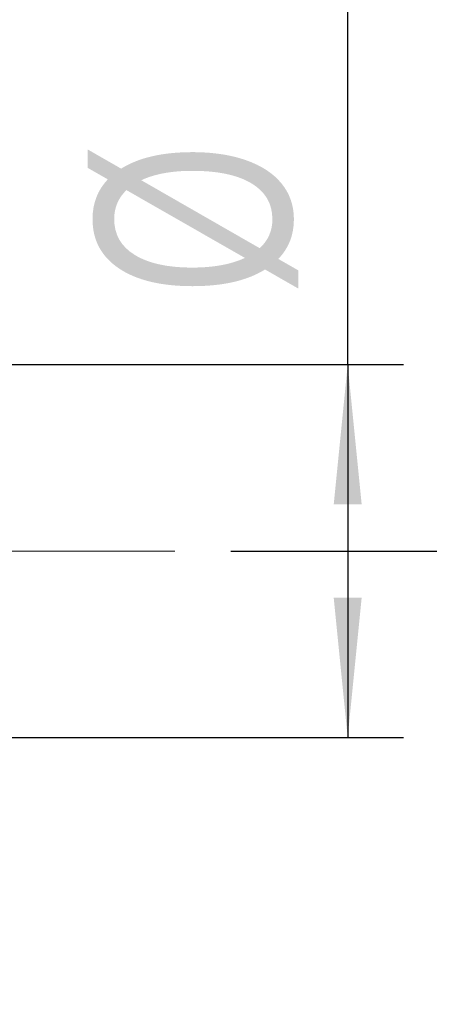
# Model space of a CAD drawing. Header units: millimetres. Extents: x 55 to 271, y 21 to 196.
# Tile 5 of 10: x 230 to 238, y 48 to 65. Entities that reach past the tile are written whole.
import ezdxf

# ---------------------------------------------------------------- set-up
doc = ezdxf.new("R2010")
doc.units = ezdxf.units.MM
doc.linetypes.add('CENTERX2', pattern=[20.319999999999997, 12.7, -2.54, 2.54, -2.54])
doc.layers.add('FORMAT', color=7, linetype='Continuous')
doc.styles.add('SLDTEXTSTYLE0', font='TXT', dxfattribs={"width": 0.75})
doc.dimstyles.new('SLDDIMSTYLE2', dxfattribs={"dimtxt": 3.5, "dimasz": 2.5, "dimexe": 0, "dimexo": 0.0625, "dimgap": 0.875, "dimtad": 1, "dimlfac": 3, "dimrnd": 1e-09, "dimzin": 12, "dimdsep": 46, "dimtxsty": 'SLDTEXTSTYLE0', "dimsah": 1, "dimcen": 0.09, "dimadec": 0, "dimazin": 3, "dimtfac": 1, "dimtofl": 0, "dimtmove": 0, "dimatfit": 3, "dimfxl": 0, "dimfrac": 2, "dimtolj": 1, "dimtzin": 12, "dimarcsym": 0})
doc.dimstyles.new('SLDDIMSTYLE3', dxfattribs={"dimtxt": 3.5, "dimasz": 2.5, "dimexe": 0, "dimexo": 0.0625, "dimgap": 0.875, "dimtad": 1, "dimlfac": 3, "dimrnd": 1e-09, "dimzin": 12, "dimdsep": 46, "dimtxsty": 'SLDTEXTSTYLE0', "dimsah": 1, "dimcen": 0.09, "dimadec": 0, "dimazin": 3, "dimtfac": 1, "dimtmove": 0, "dimatfit": 0, "dimfxl": 0, "dimfrac": 2, "dimtolj": 1, "dimtzin": 12, "dimarcsym": 0})
doc.dimstyles.new('SLDDIMSTYLE6', dxfattribs={"dimtxt": 3.5, "dimasz": 2.5, "dimexe": 0, "dimexo": 0.0625, "dimgap": 0.875, "dimtad": 1, "dimlfac": 3, "dimrnd": 1e-09, "dimzin": 12, "dimdsep": 46, "dimtxsty": 'SLDTEXTSTYLE0', "dimsah": 1, "dimcen": 0.09, "dimadec": 0, "dimazin": 3, "dimtol": 1, "dimtp": 0.02, "dimtm": 0.02, "dimtfac": 1, "dimtmove": 0, "dimatfit": 0, "dimfxl": 0, "dimfrac": 2, "dimtolj": 1, "dimarcsym": 0})

# ---------------------------------------------------------------- blocks, each defined once
blk = doc.blocks.new('_D_12')
at = {"layer": 'FORMAT', "color": 7}
for p, q in [((236.2199403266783, 59.06158951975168), (236.2199403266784, 70.74863857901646)), ((227.3160245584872, 59.06158951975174), (237.2199403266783, 59.06158951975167)), ((236.2199403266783, 59.06158951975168), (236.2199403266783, 52.39492285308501)), ((227.3160245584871, 52.39492285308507), (237.2199403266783, 52.394922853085))]:
    blk.add_line(p, q, dxfattribs=at)
for points in [[(236.2199403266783, 59.06158951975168), (235.9699403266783, 56.56158951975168), (236.4699403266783, 56.56158951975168)], [(236.2199403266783, 52.39492285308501), (236.4699403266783, 54.89492285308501), (235.9699403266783, 54.89492285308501)]]:
    blk.add_solid(points, dxfattribs=at)
at = {"layer": 'FORMAT', "color": 7, "char_height": 3.5, "attachment_point": 1, "rotation": 90, "style": 'SLDTEXTSTYLE0'}
for s, insert in [('20', (231.6547310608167, 65.57641572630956)), ('%%c', (231.7082032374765, 60.29797832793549))]:
    blk.add_mtext(s, dxfattribs=dict(at, insert=insert))
blk = doc.blocks.new('_D_13')
at = {"layer": 'FORMAT', "color": 7}
for p, q in [((243.4333260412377, 55.72825618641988), (243.4333260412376, 61.22825618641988)), ((234.1308226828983, 55.72825618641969), (244.4333260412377, 55.72825618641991)), ((243.4333260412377, 55.72825618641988), (243.4333260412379, 45.7282561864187)), ((230.3160245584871, 45.72825618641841), (244.4333260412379, 45.72825618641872)), ((243.4333260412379, 45.7282561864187), (243.433326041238, 40.2282561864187))]:
    blk.add_line(p, q, dxfattribs=at)
for points in [[(243.4333260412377, 55.72825618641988), (243.6833260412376, 58.22825618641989), (243.1833260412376, 58.22825618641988)], [(243.4333260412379, 45.7282561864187), (243.183326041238, 43.22825618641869), (243.683326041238, 43.2282561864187)]]:
    blk.add_solid(points, dxfattribs=at)
at = {"layer": 'FORMAT', "color": 7, "char_height": 3.5, "attachment_point": 1, "rotation": 90.00000000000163, "style": 'SLDTEXTSTYLE0'}
for s, insert in [('±0.02', (238.921589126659, 47.79837516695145)), ('30', (238.9215891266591, 41.31365277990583))]:
    blk.add_mtext(s, dxfattribs=dict(at, insert=insert))
blk = doc.blocks.new('_D_14')
at = {"layer": 'FORMAT', "color": 7}
for p, q in [((226.4826912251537, 46.89492285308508), (226.4826912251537, 38.79913942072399)), ((229.4826912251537, 44.89492285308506), (229.4826912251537, 38.79913942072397)), ((226.4826912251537, 39.79913942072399), (220.9826912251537, 39.79913942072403)), ((226.4826912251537, 39.79913942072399), (229.4826912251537, 39.79913942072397)), ((229.4826912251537, 39.79913942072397), (233.6841428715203, 39.79913942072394))]:
    blk.add_line(p, q, dxfattribs=at)
for points in [[(226.4826912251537, 39.79913942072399), (223.9826912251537, 40.049139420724), (223.9826912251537, 39.549139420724)], [(229.4826912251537, 39.79913942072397), (231.9826912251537, 39.54913942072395), (231.9826912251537, 40.04913942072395)]]:
    blk.add_solid(points, dxfattribs=at)
at = {"layer": 'FORMAT', "color": 7, "insert": (231.0980316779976, 44.31087633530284), "char_height": 3.5, "attachment_point": 1, "style": 'SLDTEXTSTYLE0'}
blk.add_mtext('9', dxfattribs=at)
blk = doc.blocks.new('_D_15')
at = {"layer": 'FORMAT', "color": 7}
for p, q in [((209.8160245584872, 58.2949228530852), (209.816024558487, 38.79913942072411)), ((226.4826912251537, 46.89492285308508), (226.4826912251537, 38.799139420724)), ((209.816024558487, 39.79913942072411), (204.316024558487, 39.79913942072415)), ((209.816024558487, 39.79913942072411), (226.4826912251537, 39.799139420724)), ((226.4826912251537, 39.799139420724), (231.9826912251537, 39.79913942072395))]:
    blk.add_line(p, q, dxfattribs=at)
for points in [[(209.816024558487, 39.79913942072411), (207.316024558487, 40.04913942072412), (207.316024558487, 39.54913942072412)], [(226.4826912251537, 39.799139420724), (228.9826912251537, 39.54913942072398), (228.9826912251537, 40.04913942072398)]]:
    blk.add_solid(points, dxfattribs=at)
at = {"layer": 'FORMAT', "color": 7, "char_height": 3.5, "attachment_point": 1, "style": 'SLDTEXTSTYLE0'}
for s, insert in [('(', (213.4334883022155, 44.31087633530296)), (')', (220.3265438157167, 44.31087633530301)), ('50', (215.1543216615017, 44.31087633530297))]:
    blk.add_mtext(s, dxfattribs=dict(at, insert=insert))

msp = doc.modelspace()

# ---------------------------------------------------------------- linework, layer by layer
at = {"layer": 'FORMAT', "color": 7, "linetype": 'CENTERX2', "lineweight": 18}
msp.add_line((180.6493578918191, 55.72825618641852), (233.1308226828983, 55.72825618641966), dxfattribs=at)

# ---------------------------------------------------------------- dimensions: what is measured, and where the dimension line sits
at = {"layer": 'FORMAT', "color": 7}
dim = msp.add_linear_dim(base=(236.2199403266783, 52.39492285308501), p1=(226.3160245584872, 59.06158951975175), p2=(226.3160245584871, 52.39492285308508), angle=90.0000000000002, text='%%c<>', dimstyle='SLDDIMSTYLE2', dxfattribs=at)
dim.commit()
dim.dimension.update_dxf_attribs({"geometry": '_D_12', "text_midpoint": (236.2199403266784, 65.52330845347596), "dimtype": 160})
dim = msp.add_linear_dim(base=(243.4333260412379, 45.7282561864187), p1=(233.1308226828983, 55.72825618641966), p2=(229.3160245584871, 45.72825618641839), angle=90.0000000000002, dimstyle='SLDDIMSTYLE6', dxfattribs=at)
dim.commit()
dim.dimension.update_dxf_attribs({"geometry": '_D_13', "text_midpoint": (243.4333260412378, 50.35288901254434), "dimtype": 160})
dim = msp.add_linear_dim(base=(226.4826912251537, 39.79913942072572), p1=(209.8160245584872, 59.2949228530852), p2=(226.4826912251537, 47.89492285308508), text='(<>)', dimstyle='SLDDIMSTYLE3', dxfattribs=at)
dim.commit()
dim.dimension.update_dxf_attribs({"geometry": '_D_15', "text_midpoint": (217.7404328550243, 39.79913942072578), "dimtype": 160})
dim = msp.add_linear_dim(base=(229.4826912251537, 39.79913942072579), p1=(226.4826912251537, 47.89492285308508), p2=(229.4826912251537, 45.89492285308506), dimstyle='SLDDIMSTYLE3', dxfattribs=at)
dim.commit()
dim.dimension.update_dxf_attribs({"geometry": '_D_14', "text_midpoint": (232.3910872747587, 39.79913942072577), "dimtype": 160})

doc.saveas('drawing.dxf')
